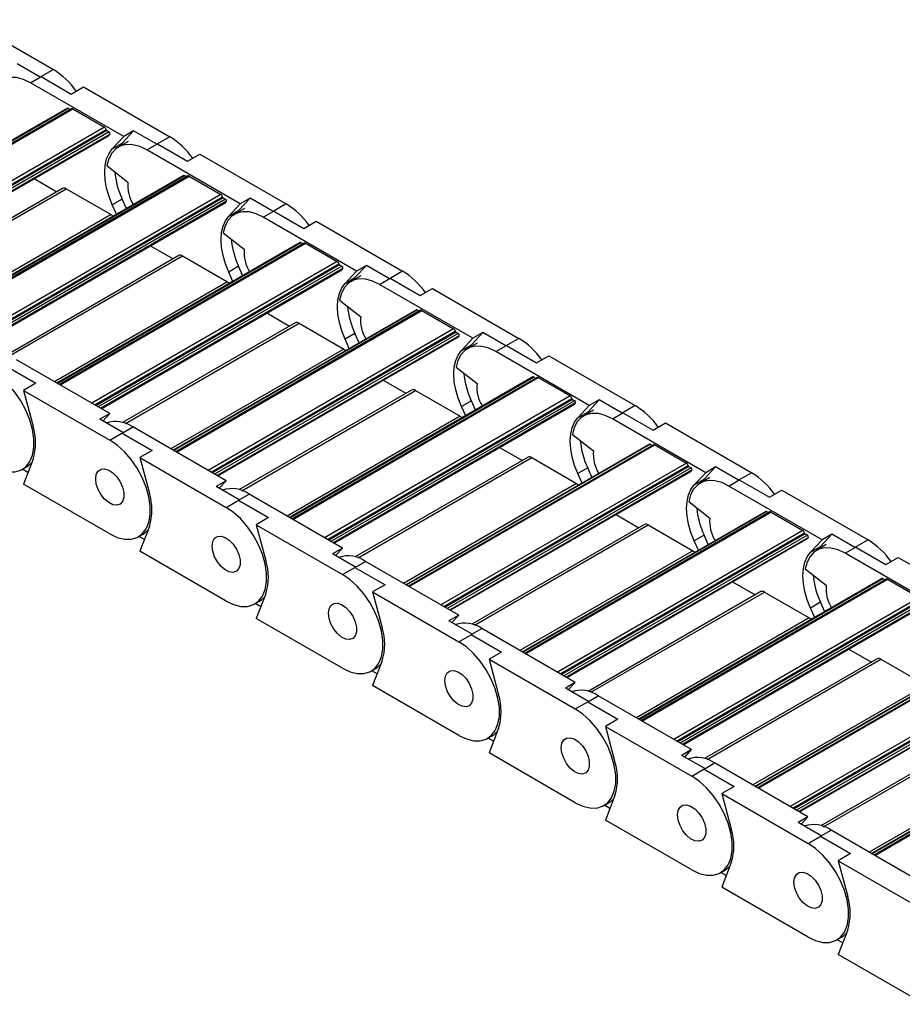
# Model space of a CAD drawing. Header units: millimetres. Extents: x 19 to 819, y 19 to 629.
# Tile 7 of 8: x 654 to 707, y 483 to 542. Entities that reach past the tile are written whole.
import ezdxf

# ---------------------------------------------------------------- set-up
doc = ezdxf.new("R2010")
doc.units = ezdxf.units.MM
doc.header["$LTSCALE"] = 3

msp = doc.modelspace()

# ---------------------------------------------------------------- linework, layer by layer
for p, q in [((650.827, 541.966), (656.018, 538.97)), ((655.233, 538.517), (653.846, 539.317)), ((656.018, 538.97), (655.233, 538.517)), ((654.639, 538.174), (655.275, 538.541)), ((655.275, 538.541), (657.085, 537.496)), ((660.253, 534.933), (654.639, 538.174)), ((657.085, 537.496), (657.827, 537.925)), ((657.827, 537.925), (663.018, 534.928)), ((656.863, 536.647), (642.224, 528.196)), ((642.25, 528.181), (656.908, 536.643)), ((657.109, 536.614), (642.376, 528.108)), ((642.42, 528.083), (657.184, 536.606)), ((656.908, 536.643), (657.034, 536.57)), ((657.184, 536.606), (659.093, 535.504)), ((659.093, 535.504), (644.329, 526.981)), ((644.502, 526.881), (659.194, 535.362)), ((659.236, 535.299), (644.577, 526.837)), ((659.236, 535.299), (659.369, 535.222)), ((660.156, 534.536), (660.847, 535.276)), ((660.847, 535.276), (660.253, 534.933)), ((662.233, 534.475), (660.847, 535.276)), ((659.369, 535.222), (644.711, 526.76)), ((659.428, 535.086), (644.858, 526.675)), ((644.89, 526.657), (659.361, 535.011)), ((659.563, 534.193), (660.253, 534.933)), ((660.508, 534.646), (659.914, 534.303)), ((663.018, 534.928), (662.233, 534.475)), ((659.563, 534.193), (660.156, 534.536)), ((660.156, 534.536), (660.021, 534.365)), ((661.639, 534.132), (662.275, 534.5)), ((667.253, 530.892), (661.639, 534.132)), ((662.275, 534.5), (664.085, 533.455)), ((664.085, 533.455), (664.828, 533.884)), ((664.828, 533.884), (670.018, 530.887)), ((659.237, 533.191), (660.501, 532.204)), ((663.864, 532.606), (649.224, 524.155)), ((649.25, 524.14), (663.909, 532.602)), ((664.11, 532.572), (649.376, 524.067)), ((649.42, 524.042), (664.185, 532.565)), ((654.859, 532.412), (656.225, 531.624)), ((663.909, 532.602), (664.035, 532.529)), ((664.185, 532.565), (666.094, 531.463)), ((656.567, 531.821), (646.178, 525.823)), ((646.347, 525.769), (656.792, 531.799)), ((656.792, 531.799), (659.486, 530.243)), ((666.094, 531.463), (651.329, 522.939)), ((651.503, 522.839), (666.195, 531.321)), ((666.236, 531.258), (651.578, 522.796)), ((666.37, 531.181), (651.711, 522.719)), ((660.156, 531.178), (659.563, 530.835)), ((660.41, 530.613), (660.156, 531.178)), ((666.236, 531.258), (666.37, 531.181)), ((667.157, 530.495), (667.847, 531.235)), ((667.847, 531.235), (667.253, 530.892)), ((669.233, 530.434), (667.847, 531.235)), ((666.428, 531.045), (651.859, 522.634)), ((651.89, 522.616), (666.361, 530.97)), ((659.816, 530.27), (659.563, 530.835)), ((666.563, 530.152), (667.253, 530.892)), ((667.509, 530.605), (666.915, 530.262)), ((670.018, 530.887), (669.233, 530.434)), ((659.486, 530.243), (649.082, 524.237)), ((666.563, 530.152), (667.157, 530.495)), ((667.157, 530.495), (667.021, 530.324)), ((668.639, 530.091), (669.276, 530.459)), ((674.253, 526.85), (668.639, 530.091)), ((669.276, 530.459), (671.086, 529.414)), ((671.086, 529.414), (671.828, 529.842)), ((671.828, 529.842), (677.019, 526.846)), ((666.237, 529.15), (667.501, 528.163)), ((670.864, 528.565), (656.224, 520.114)), ((656.251, 520.098), (670.909, 528.56)), ((671.11, 528.531), (656.377, 520.026)), ((656.421, 520), (671.185, 528.524)), ((661.86, 528.371), (663.225, 527.583)), ((670.909, 528.56), (671.035, 528.488)), ((671.185, 528.524), (673.094, 527.422)), ((663.567, 527.78), (653.178, 521.782)), ((653.347, 521.728), (663.792, 527.758)), ((663.792, 527.758), (666.486, 526.202)), ((673.094, 527.422), (658.33, 518.898)), ((658.503, 518.798), (673.195, 527.279)), ((673.236, 527.217), (658.578, 518.755)), ((673.37, 527.14), (658.712, 518.678)), ((673.428, 527.003), (658.859, 518.593)), ((667.157, 527.137), (666.563, 526.794)), ((667.411, 526.571), (667.157, 527.137)), ((673.236, 527.217), (673.37, 527.14)), ((674.157, 526.454), (674.847, 527.193)), ((674.847, 527.193), (674.253, 526.85)), ((676.234, 526.393), (674.847, 527.193)), ((658.89, 518.575), (673.362, 526.929)), ((666.817, 526.228), (666.563, 526.794)), ((673.563, 526.111), (674.253, 526.85)), ((673.563, 526.111), (674.157, 526.454)), ((674.509, 526.564), (673.915, 526.221)), ((674.157, 526.454), (674.022, 526.282)), ((675.64, 526.05), (676.276, 526.417)), ((677.019, 526.846), (676.234, 526.393)), ((676.276, 526.417), (678.086, 525.373)), ((666.486, 526.202), (656.082, 520.196)), ((681.254, 522.809), (675.64, 526.05)), ((678.086, 525.373), (678.828, 525.801)), ((678.828, 525.801), (684.019, 522.805)), ((673.237, 525.109), (674.501, 524.122)), ((677.864, 524.524), (663.225, 516.072)), ((663.251, 516.057), (677.909, 524.519)), ((678.11, 524.49), (663.377, 515.985)), ((663.421, 515.959), (678.185, 524.482)), ((668.86, 524.33), (670.226, 523.541)), ((677.909, 524.519), (678.035, 524.447)), ((678.185, 524.482), (680.095, 523.38)), ((670.568, 523.739), (660.178, 517.741)), ((660.348, 517.687), (670.793, 523.716)), ((670.793, 523.716), (673.487, 522.161)), ((680.095, 523.38), (665.33, 514.857)), ((665.504, 514.757), (680.195, 523.238)), ((680.237, 523.176), (665.578, 514.714)), ((680.37, 523.099), (665.712, 514.637)), ((680.429, 522.962), (665.86, 514.551)), ((665.891, 514.533), (680.362, 522.887)), ((674.157, 523.096), (673.563, 522.753)), ((674.411, 522.53), (674.157, 523.096)), ((680.237, 523.176), (680.37, 523.099)), ((680.564, 522.07), (681.254, 522.809)), ((681.158, 522.412), (681.848, 523.152)), ((681.848, 523.152), (681.254, 522.809)), ((683.234, 522.352), (681.848, 523.152)), ((684.019, 522.805), (683.234, 522.352)), ((673.817, 522.187), (673.563, 522.753)), ((680.564, 522.07), (681.158, 522.412)), ((681.509, 522.522), (680.915, 522.18)), ((681.158, 522.412), (681.022, 522.241)), ((682.64, 522.009), (683.277, 522.376)), ((683.277, 522.376), (685.086, 521.331)), ((673.487, 522.161), (663.082, 516.155)), ((688.254, 518.768), (682.64, 522.009)), ((685.086, 521.331), (685.829, 521.76)), ((685.829, 521.76), (691.019, 518.764)), ((653.154, 521.152), (654.964, 520.107)), ((659.404, 518.278), (653.79, 521.519)), ((680.238, 521.068), (681.502, 520.081)), ((684.865, 520.483), (670.225, 512.031)), ((670.252, 512.016), (684.91, 520.478)), ((685.111, 520.449), (670.377, 511.943)), ((670.421, 511.918), (685.186, 520.441)), ((684.91, 520.478), (685.036, 520.405)), ((685.186, 520.441), (687.095, 519.339)), ((654.964, 520.107), (654.221, 519.678)), ((675.86, 520.289), (677.226, 519.5)), ((654.221, 519.678), (659.412, 516.682)), ((654.221, 519.678), (654.793, 517.532)), ((677.568, 519.697), (667.179, 513.7)), ((667.348, 513.645), (677.793, 519.675)), ((687.095, 519.339), (672.331, 510.816)), ((677.793, 519.675), (680.487, 518.12)), ((672.504, 510.716), (687.196, 519.197)), ((687.237, 519.135), (672.579, 510.673)), ((687.371, 519.057), (672.712, 510.595)), ((687.429, 518.921), (672.86, 510.51)), ((672.891, 510.492), (687.362, 518.846)), ((681.158, 519.054), (680.564, 518.711)), ((680.818, 518.146), (680.564, 518.711)), ((681.412, 518.489), (681.158, 519.054)), ((687.237, 519.135), (687.371, 519.057)), ((687.564, 518.028), (688.254, 518.768)), ((688.158, 518.371), (688.848, 519.111)), ((688.848, 519.111), (688.254, 518.768)), ((690.234, 518.31), (688.848, 519.111)), ((691.019, 518.764), (690.234, 518.31)), ((659.404, 518.278), (658.81, 517.935)), ((658.988, 517.832), (659.404, 518.278)), ((680.487, 518.12), (670.083, 512.114)), ((687.564, 518.028), (688.158, 518.371)), ((688.51, 518.481), (687.916, 518.138)), ((688.158, 518.371), (688.022, 518.2)), ((689.64, 517.968), (690.277, 518.335)), ((690.277, 518.335), (692.087, 517.29)), ((660.197, 517.135), (658.81, 517.935)), ((660.154, 517.11), (660.791, 517.478)), ((666.404, 514.237), (660.791, 517.478)), ((695.254, 514.727), (689.64, 517.968)), ((692.087, 517.29), (692.829, 517.719)), ((692.829, 517.719), (698.02, 514.722)), ((659.412, 516.682), (660.197, 517.135)), ((660.154, 517.11), (661.964, 516.066)), ((687.238, 517.027), (688.502, 516.04)), ((691.865, 516.441), (677.226, 507.99)), ((677.252, 507.975), (691.91, 516.437)), ((692.111, 516.407), (677.378, 507.902)), ((677.422, 507.877), (692.186, 516.4)), ((691.91, 516.437), (692.036, 516.364)), ((692.186, 516.4), (694.095, 515.298)), ((661.964, 516.066), (661.221, 515.637)), ((682.861, 516.247), (684.227, 515.459)), ((654.793, 515.53), (654.221, 514.044)), ((661.221, 515.637), (666.412, 512.641)), ((661.221, 515.637), (661.794, 513.491)), ((684.568, 515.656), (674.179, 509.659)), ((674.348, 509.604), (684.793, 515.634)), ((694.095, 515.298), (679.331, 506.775)), ((679.504, 506.675), (694.196, 515.156)), ((684.793, 515.634), (687.487, 514.079)), ((654.136, 514.918), (654.412, 515.077)), ((654.491, 514.745), (654.164, 514.934)), ((694.237, 515.093), (679.579, 506.631)), ((694.371, 515.016), (679.713, 506.554)), ((694.429, 514.88), (679.86, 506.469)), ((679.892, 506.451), (694.363, 514.805)), ((688.158, 515.013), (687.564, 514.67)), ((687.818, 514.105), (687.564, 514.67)), ((688.412, 514.448), (688.158, 515.013)), ((694.237, 515.093), (694.371, 515.016)), ((694.564, 513.987), (695.254, 514.727)), ((695.158, 514.33), (695.848, 515.07)), ((695.848, 515.07), (695.254, 514.727)), ((697.235, 514.269), (695.848, 515.07)), ((698.02, 514.722), (697.235, 514.269)), ((659.412, 511.048), (654.221, 514.044)), ((666.404, 514.237), (665.81, 513.894)), ((665.989, 513.791), (666.404, 514.237)), ((687.487, 514.079), (677.083, 508.072)), ((694.564, 513.987), (695.158, 514.33)), ((695.51, 514.44), (694.916, 514.097)), ((695.158, 514.33), (695.023, 514.159)), ((696.641, 513.926), (697.277, 514.294)), ((702.255, 510.686), (696.641, 513.926)), ((697.277, 514.294), (699.087, 513.249)), ((667.197, 513.094), (665.81, 513.894)), ((667.154, 513.069), (667.791, 513.437)), ((673.405, 510.196), (667.791, 513.437)), ((699.087, 513.249), (699.829, 513.678)), ((699.829, 513.678), (705.02, 510.681)), ((666.412, 512.641), (667.197, 513.094)), ((667.154, 513.069), (668.964, 512.024)), ((694.238, 512.985), (695.502, 511.998)), ((698.866, 512.4), (684.226, 503.949)), ((684.252, 503.934), (698.911, 512.396)), ((699.111, 512.366), (684.378, 503.861)), ((684.422, 503.836), (699.186, 512.359)), ((689.861, 512.206), (691.227, 511.418)), ((698.911, 512.396), (699.036, 512.323)), ((699.186, 512.359), (701.096, 511.257)), ((668.964, 512.024), (668.222, 511.596)), ((668.222, 511.596), (673.412, 508.599)), ((668.222, 511.596), (668.794, 509.449)), ((691.569, 511.615), (681.179, 505.617)), ((681.349, 505.563), (691.794, 511.593)), ((691.794, 511.593), (694.488, 510.037)), ((661.137, 510.877), (661.412, 511.036)), ((661.794, 511.488), (661.221, 510.003)), ((701.096, 511.257), (686.331, 502.733)), ((686.505, 502.633), (701.196, 511.115)), ((701.238, 511.052), (686.579, 502.59)), ((701.371, 510.975), (686.713, 502.513)), ((695.158, 510.972), (694.564, 510.629)), ((695.412, 510.407), (695.158, 510.972)), ((701.238, 511.052), (701.371, 510.975)), ((702.159, 510.289), (702.849, 511.028)), ((702.849, 511.028), (702.255, 510.686)), ((704.235, 510.228), (702.849, 511.028)), ((661.492, 510.704), (661.164, 510.893)), ((701.43, 510.838), (686.861, 502.428)), ((686.892, 502.41), (701.363, 510.764)), ((694.818, 510.064), (694.564, 510.629)), ((701.565, 509.946), (702.255, 510.686)), ((702.51, 510.399), (701.916, 510.056)), ((705.02, 510.681), (704.235, 510.228)), ((666.412, 507.006), (661.221, 510.003)), ((673.405, 510.196), (672.811, 509.853)), ((674.197, 509.052), (672.811, 509.853)), ((672.989, 509.75), (673.405, 510.196)), ((694.488, 510.037), (684.083, 504.031)), ((701.565, 509.946), (702.159, 510.289)), ((702.159, 510.289), (702.023, 510.118)), ((703.641, 509.885), (704.278, 510.253)), ((709.255, 506.644), (703.641, 509.885)), ((704.278, 510.253), (706.087, 509.208)), ((674.155, 509.028), (674.791, 509.395)), ((680.405, 506.154), (674.791, 509.395)), ((706.087, 509.208), (706.83, 509.636)), ((706.83, 509.636), (712.02, 506.64)), ((673.412, 508.599), (674.197, 509.052)), ((674.155, 509.028), (675.965, 507.983)), ((701.239, 508.944), (702.503, 507.957)), ((705.866, 508.359), (691.226, 499.908)), ((691.253, 499.892), (705.911, 508.354)), ((706.112, 508.325), (691.378, 499.82)), ((691.422, 499.794), (706.187, 508.318)), ((696.861, 508.165), (698.227, 507.376)), ((705.911, 508.354), (706.037, 508.282)), ((706.187, 508.318), (708.096, 507.215)), ((668.794, 507.447), (668.222, 505.962)), ((675.965, 507.983), (675.222, 507.555)), ((675.222, 507.555), (680.413, 504.558)), ((675.222, 507.555), (675.794, 505.408)), ((698.569, 507.574), (688.18, 501.576)), ((688.349, 501.522), (698.794, 507.551)), ((698.794, 507.551), (701.488, 505.996)), ((668.137, 506.836), (668.413, 506.995)), ((668.492, 506.663), (668.165, 506.852)), ((708.096, 507.215), (693.332, 498.692)), ((693.505, 498.592), (708.197, 507.073)), ((708.238, 507.011), (693.58, 498.549)), ((708.372, 506.934), (693.714, 498.472)), ((702.159, 506.931), (701.565, 506.588)), ((702.413, 506.365), (702.159, 506.931)), ((708.43, 506.797), (693.861, 498.387)), ((693.892, 498.369), (708.363, 506.722)), ((701.819, 506.022), (701.565, 506.588)), ((673.412, 502.965), (668.222, 505.962)), ((680.405, 506.154), (679.811, 505.812)), ((681.198, 505.011), (679.811, 505.812)), ((679.989, 505.709), (680.405, 506.154)), ((701.488, 505.996), (691.084, 499.99)), ((681.155, 504.987), (681.792, 505.354)), ((687.405, 502.113), (681.792, 505.354)), ((680.413, 504.558), (681.198, 505.011)), ((681.155, 504.987), (682.965, 503.942)), ((682.965, 503.942), (682.222, 503.513)), ((712.866, 504.318), (698.227, 495.866)), ((698.253, 495.851), (712.911, 504.313)), ((713.112, 504.284), (698.379, 495.778)), ((698.423, 495.753), (713.187, 504.276)), ((703.862, 504.124), (705.228, 503.335)), ((675.794, 503.406), (675.222, 501.92)), ((682.222, 503.513), (687.413, 500.517)), ((682.222, 503.513), (682.795, 501.367)), ((705.569, 503.532), (695.18, 497.535)), ((695.349, 497.48), (705.794, 503.51)), ((705.794, 503.51), (708.488, 501.955)), ((675.137, 502.794), (675.413, 502.954)), ((675.492, 502.622), (675.165, 502.811)), ((715.096, 503.174), (700.332, 494.651)), ((700.505, 494.551), (715.197, 503.032)), ((715.238, 502.97), (700.58, 494.508)), ((715.372, 502.893), (700.714, 494.43)), ((715.431, 502.756), (700.861, 494.345)), ((700.893, 494.327), (715.364, 502.681)), ((687.405, 502.113), (686.812, 501.77)), ((686.99, 501.668), (687.405, 502.113)), ((680.413, 498.924), (675.222, 501.92)), ((688.198, 500.97), (686.812, 501.77)), ((708.488, 501.955), (698.084, 495.949)), ((687.413, 500.517), (688.198, 500.97)), ((688.156, 500.945), (688.792, 501.313)), ((688.156, 500.945), (689.965, 499.901)), ((694.406, 498.072), (688.792, 501.313)), ((689.965, 499.901), (689.223, 499.472)), ((719.867, 500.276), (705.227, 491.825)), ((705.253, 491.81), (719.912, 500.272)), ((720.113, 500.243), (705.379, 491.737)), ((705.423, 491.712), (720.187, 500.235)), ((682.795, 499.365), (682.222, 497.879)), ((689.223, 499.472), (694.413, 496.476)), ((689.223, 499.472), (689.795, 497.326)), ((712.57, 499.491), (702.18, 493.494)), ((702.35, 493.439), (712.795, 499.469)), ((682.138, 498.753), (682.413, 498.912)), ((682.493, 498.58), (682.166, 498.769)), ((694.406, 498.072), (693.812, 497.729)), ((693.99, 497.626), (694.406, 498.072)), ((687.413, 494.883), (682.222, 497.879)), ((695.198, 496.929), (693.812, 497.729)), ((715.489, 497.914), (705.084, 491.907)), ((694.413, 496.476), (695.198, 496.929)), ((695.156, 496.904), (695.792, 497.272)), ((695.156, 496.904), (696.966, 495.859)), ((701.406, 494.031), (695.792, 497.272)), ((696.966, 495.859), (696.223, 495.431)), ((689.795, 495.323), (689.223, 493.838)), ((696.223, 495.431), (701.414, 492.434)), ((696.223, 495.431), (696.796, 493.285)), ((689.138, 494.712), (689.414, 494.871)), ((689.493, 494.539), (689.166, 494.728)), ((694.413, 490.842), (689.223, 493.838)), ((701.406, 494.031), (700.812, 493.688)), ((700.99, 493.585), (701.406, 494.031)), ((702.199, 492.888), (700.812, 493.688)), ((702.156, 492.863), (702.793, 493.23)), ((708.407, 489.99), (702.793, 493.23)), ((701.414, 492.434), (702.199, 492.888)), ((702.156, 492.863), (703.966, 491.818)), ((703.966, 491.818), (703.224, 491.39)), ((696.138, 490.671), (696.414, 490.83)), ((696.796, 491.282), (696.223, 489.797)), ((703.224, 491.39), (708.414, 488.393)), ((703.224, 491.39), (703.796, 489.243)), ((696.493, 490.498), (696.166, 490.687)), ((701.414, 486.8), (696.223, 489.797)), ((703.139, 486.629), (703.414, 486.789)), ((703.796, 487.241), (703.224, 485.756)), ((703.494, 486.457), (703.167, 486.646)), ((708.414, 482.759), (703.224, 485.756))]:
    msp.add_line(p, q)
at = {"flags": 128}
for points in [[(654.639, 538.174), (654.215, 538.375), (653.804, 538.485), (653.419, 538.5), (653.071, 538.42), (652.77, 538.246), (652.526, 537.985), (652.346, 537.643), (652.236, 537.233)], [(659.563, 530.835), (659.366, 531.333), (659.221, 531.831), (659.134, 532.316), (659.104, 532.779), (659.134, 533.207), (659.221, 533.591), (659.366, 533.923), (659.563, 534.193)], [(661.639, 534.132), (661.215, 534.334), (660.805, 534.444), (660.419, 534.459), (660.071, 534.379), (659.77, 534.205), (659.526, 533.944), (659.347, 533.602), (659.237, 533.191)], [(659.486, 530.243), (659.548, 530.201), (659.605, 530.148)], [(666.563, 526.794), (666.366, 527.292), (666.222, 527.79), (666.134, 528.275), (666.104, 528.738), (666.134, 529.166), (666.222, 529.55), (666.366, 529.881), (666.563, 530.152)], [(668.639, 530.091), (668.216, 530.293), (667.805, 530.403), (667.42, 530.418), (667.071, 530.337), (666.771, 530.164), (666.527, 529.902), (666.347, 529.561), (666.237, 529.15)], [(675.64, 526.05), (675.216, 526.252), (674.805, 526.362), (674.42, 526.377), (674.072, 526.296), (673.771, 526.123), (673.527, 525.861), (673.347, 525.52), (673.237, 525.109)], [(666.486, 526.202), (666.548, 526.159), (666.606, 526.107)], [(673.563, 522.753), (673.366, 523.251), (673.222, 523.748), (673.134, 524.234), (673.105, 524.696), (673.134, 525.125), (673.222, 525.509), (673.366, 525.84), (673.563, 526.111)], [(682.64, 522.009), (682.217, 522.211), (681.806, 522.321), (681.42, 522.336), (681.072, 522.255), (680.771, 522.081), (680.527, 521.82), (680.348, 521.479), (680.238, 521.068)], [(673.487, 522.161), (673.549, 522.118), (673.606, 522.065)], [(680.564, 518.711), (680.367, 519.21), (680.222, 519.707), (680.135, 520.193), (680.105, 520.655), (680.135, 521.083), (680.222, 521.468), (680.367, 521.799), (680.564, 522.07)], [(652.411, 515.089), (652.86, 514.878), (653.293, 514.77), (653.696, 514.769), (654.055, 514.875), (654.358, 515.084), (654.595, 515.39), (654.758, 515.78), (654.84, 516.244), (654.84, 516.764), (654.758, 517.322), (654.595, 517.901), (654.358, 518.48), (654.055, 519.039), (653.696, 519.56), (653.293, 520.024), (652.86, 520.416), (652.411, 520.723)], [(680.487, 518.12), (680.549, 518.077), (680.606, 518.024)], [(689.64, 517.968), (689.217, 518.169), (688.806, 518.279), (688.421, 518.294), (688.072, 518.214), (687.772, 518.04), (687.528, 517.779), (687.348, 517.437), (687.238, 517.027)], [(687.564, 514.67), (687.367, 515.168), (687.223, 515.666), (687.135, 516.152), (687.106, 516.614), (687.135, 517.042), (687.223, 517.426), (687.367, 517.758), (687.564, 518.028)], [(659.412, 511.048), (659.86, 510.837), (660.293, 510.729), (660.696, 510.728), (661.055, 510.834), (661.358, 511.043), (661.595, 511.348), (661.758, 511.739), (661.841, 512.202), (661.841, 512.722), (661.758, 513.281), (661.595, 513.86), (661.358, 514.438), (661.055, 514.998), (660.696, 515.518), (660.293, 515.983), (659.86, 516.375), (659.412, 516.682)], [(654.412, 515.077), (654.522, 515.149), (654.717, 515.33)], [(658.563, 514.355), (658.601, 514.622), (658.711, 514.821), (658.883, 514.936), (659.102, 514.956), (659.348, 514.878), (659.6, 514.711), (659.836, 514.468), (660.034, 514.172), (660.176, 513.848), (660.251, 513.526), (660.251, 513.234), (660.176, 512.998), (660.034, 512.839), (659.836, 512.771), (659.6, 512.8), (659.348, 512.924), (659.102, 513.132), (658.883, 513.404), (658.711, 513.717), (658.601, 514.044), (658.563, 514.355)], [(658.563, 514.355), (658.601, 514.622), (658.711, 514.821), (658.883, 514.936), (659.102, 514.956), (659.348, 514.878), (659.6, 514.711), (659.836, 514.468), (660.034, 514.172), (660.176, 513.848), (660.251, 513.526), (660.251, 513.234), (660.176, 512.998), (660.034, 512.839), (659.836, 512.771), (659.6, 512.8), (659.348, 512.924), (659.102, 513.132), (658.883, 513.404), (658.711, 513.717), (658.601, 514.044), (658.563, 514.355)], [(687.487, 514.079), (687.549, 514.036), (687.607, 513.983)], [(694.564, 510.629), (694.367, 511.127), (694.223, 511.625), (694.135, 512.11), (694.106, 512.573), (694.135, 513.001), (694.223, 513.385), (694.367, 513.716), (694.564, 513.987)], [(696.641, 513.926), (696.217, 514.128), (695.806, 514.238), (695.421, 514.253), (695.073, 514.173), (694.772, 513.999), (694.528, 513.737), (694.348, 513.396), (694.238, 512.985)], [(666.412, 507.006), (666.86, 506.796), (667.293, 506.688), (667.696, 506.687), (668.056, 506.793), (668.359, 507.002), (668.596, 507.307), (668.758, 507.698), (668.841, 508.161), (668.841, 508.681), (668.758, 509.24), (668.596, 509.818), (668.359, 510.397), (668.056, 510.957), (667.696, 511.477), (667.293, 511.942), (666.86, 512.334), (666.412, 512.641)], [(661.412, 511.036), (661.522, 511.108), (661.717, 511.289)], [(665.563, 510.313), (665.601, 510.58), (665.711, 510.78), (665.883, 510.895), (666.102, 510.915), (666.349, 510.837), (666.601, 510.67), (666.836, 510.427), (667.034, 510.131), (667.177, 509.807), (667.251, 509.485), (667.251, 509.193), (667.177, 508.957), (667.034, 508.798), (666.836, 508.73), (666.601, 508.759), (666.349, 508.883), (666.102, 509.09), (665.883, 509.363), (665.711, 509.676), (665.601, 510.003), (665.563, 510.313)], [(665.563, 510.313), (665.601, 510.58), (665.711, 510.78), (665.883, 510.895), (666.102, 510.915), (666.349, 510.837), (666.601, 510.67), (666.836, 510.427), (667.034, 510.131), (667.177, 509.807), (667.251, 509.485), (667.251, 509.193), (667.177, 508.957), (667.034, 508.798), (666.836, 508.73), (666.601, 508.759), (666.349, 508.883), (666.102, 509.09), (665.883, 509.363), (665.711, 509.676), (665.601, 510.003), (665.563, 510.313)], [(694.488, 510.037), (694.55, 509.994), (694.607, 509.942)], [(701.565, 506.588), (701.368, 507.086), (701.224, 507.583), (701.136, 508.069), (701.106, 508.531), (701.136, 508.96), (701.224, 509.344), (701.368, 509.675), (701.565, 509.946)], [(703.641, 509.885), (703.218, 510.087), (702.807, 510.197), (702.421, 510.212), (702.073, 510.131), (701.772, 509.958), (701.529, 509.696), (701.349, 509.355), (701.239, 508.944)], [(673.412, 502.965), (673.861, 502.754), (674.294, 502.647), (674.697, 502.646), (675.056, 502.752), (675.359, 502.961), (675.596, 503.266), (675.759, 503.657), (675.841, 504.12), (675.841, 504.64), (675.759, 505.199), (675.596, 505.777), (675.359, 506.356), (675.056, 506.915), (674.697, 507.436), (674.294, 507.9), (673.861, 508.293), (673.412, 508.599)], [(668.413, 506.995), (668.523, 507.067), (668.717, 507.248)], [(672.564, 506.272), (672.602, 506.539), (672.711, 506.739), (672.883, 506.854), (673.102, 506.873), (673.349, 506.796), (673.601, 506.629), (673.837, 506.386), (674.034, 506.09), (674.177, 505.766), (674.251, 505.444), (674.251, 505.152), (674.177, 504.916), (674.034, 504.757), (673.837, 504.689), (673.601, 504.718), (673.349, 504.842), (673.102, 505.049), (672.883, 505.322), (672.711, 505.635), (672.602, 505.961), (672.564, 506.272)], [(672.564, 506.272), (672.602, 506.539), (672.711, 506.739), (672.883, 506.854), (673.102, 506.873), (673.349, 506.796), (673.601, 506.629), (673.837, 506.386), (674.034, 506.09), (674.177, 505.766), (674.251, 505.444), (674.251, 505.152), (674.177, 504.916), (674.034, 504.757), (673.837, 504.689), (673.601, 504.718), (673.349, 504.842), (673.102, 505.049), (672.883, 505.322), (672.711, 505.635), (672.602, 505.961), (672.564, 506.272)], [(701.488, 505.996), (701.55, 505.953), (701.607, 505.9)], [(680.413, 498.924), (680.861, 498.713), (681.294, 498.605), (681.697, 498.605), (682.056, 498.71), (682.36, 498.919), (682.597, 499.225), (682.759, 499.616), (682.842, 500.079), (682.842, 500.599), (682.759, 501.157), (682.597, 501.736), (682.36, 502.315), (682.056, 502.874), (681.697, 503.395), (681.294, 503.859), (680.861, 504.251), (680.413, 504.558)], [(675.413, 502.954), (675.523, 503.026), (675.718, 503.207)], [(679.564, 502.231), (679.602, 502.498), (679.712, 502.698), (679.884, 502.812), (680.103, 502.832), (680.349, 502.755), (680.602, 502.587), (680.837, 502.345), (681.035, 502.048), (681.177, 501.725), (681.252, 501.403), (681.252, 501.111), (681.177, 500.875), (681.035, 500.715), (680.837, 500.648), (680.602, 500.677), (680.349, 500.801), (680.103, 501.008), (679.884, 501.28), (679.712, 501.594), (679.602, 501.92), (679.564, 502.231)], [(679.564, 502.231), (679.602, 502.498), (679.712, 502.698), (679.884, 502.812), (680.103, 502.832), (680.349, 502.755), (680.602, 502.587), (680.837, 502.345), (681.035, 502.048), (681.177, 501.725), (681.252, 501.403), (681.252, 501.111), (681.177, 500.875), (681.035, 500.715), (680.837, 500.648), (680.602, 500.677), (680.349, 500.801), (680.103, 501.008), (679.884, 501.28), (679.712, 501.594), (679.602, 501.92), (679.564, 502.231)], [(687.413, 494.883), (687.861, 494.672), (688.294, 494.564), (688.697, 494.563), (689.057, 494.669), (689.36, 494.878), (689.597, 495.183), (689.759, 495.574), (689.842, 496.038), (689.842, 496.557), (689.759, 497.116), (689.597, 497.695), (689.36, 498.274), (689.057, 498.833), (688.697, 499.354), (688.294, 499.818), (687.861, 500.21), (687.413, 500.517)], [(682.413, 498.912), (682.523, 498.984), (682.718, 499.166)], [(686.565, 498.19), (686.602, 498.457), (686.712, 498.656), (686.884, 498.771), (687.103, 498.791), (687.35, 498.714), (687.602, 498.546), (687.837, 498.303), (688.035, 498.007), (688.178, 497.684), (688.252, 497.361), (688.252, 497.069), (688.178, 496.833), (688.035, 496.674), (687.837, 496.606), (687.602, 496.636), (687.35, 496.759), (687.103, 496.967), (686.884, 497.239), (686.712, 497.553), (686.602, 497.879), (686.565, 498.19)], [(686.565, 498.19), (686.602, 498.457), (686.712, 498.656), (686.884, 498.771), (687.103, 498.791), (687.35, 498.714), (687.602, 498.546), (687.837, 498.303), (688.035, 498.007), (688.178, 497.684), (688.252, 497.361), (688.252, 497.069), (688.178, 496.833), (688.035, 496.674), (687.837, 496.606), (687.602, 496.636), (687.35, 496.759), (687.103, 496.967), (686.884, 497.239), (686.712, 497.553), (686.602, 497.879), (686.565, 498.19)], [(694.413, 490.842), (694.862, 490.631), (695.295, 490.523), (695.698, 490.522), (696.057, 490.628), (696.36, 490.837), (696.597, 491.142), (696.76, 491.533), (696.843, 491.996), (696.843, 492.516), (696.76, 493.075), (696.597, 493.654), (696.36, 494.232), (696.057, 494.792), (695.698, 495.312), (695.295, 495.777), (694.862, 496.169), (694.413, 496.476)], [(689.414, 494.871), (689.524, 494.943), (689.719, 495.124)], [(693.565, 494.148), (693.603, 494.415), (693.712, 494.615), (693.884, 494.73), (694.103, 494.75), (694.35, 494.672), (694.602, 494.505), (694.838, 494.262), (695.035, 493.966), (695.178, 493.642), (695.253, 493.32), (695.253, 493.028), (695.178, 492.792), (695.035, 492.633), (694.838, 492.565), (694.602, 492.594), (694.35, 492.718), (694.103, 492.925), (693.884, 493.198), (693.712, 493.511), (693.603, 493.838), (693.565, 494.148)], [(693.565, 494.148), (693.603, 494.415), (693.712, 494.615), (693.884, 494.73), (694.103, 494.75), (694.35, 494.672), (694.602, 494.505), (694.838, 494.262), (695.035, 493.966), (695.178, 493.642), (695.253, 493.32), (695.253, 493.028), (695.178, 492.792), (695.035, 492.633), (694.838, 492.565), (694.602, 492.594), (694.35, 492.718), (694.103, 492.925), (693.884, 493.198), (693.712, 493.511), (693.603, 493.838), (693.565, 494.148)], [(701.414, 486.8), (701.862, 486.589), (702.295, 486.482), (702.698, 486.481), (703.057, 486.587), (703.361, 486.796), (703.598, 487.101), (703.76, 487.492), (703.843, 487.955), (703.843, 488.475), (703.76, 489.034), (703.598, 489.612), (703.361, 490.191), (703.057, 490.75), (702.698, 491.271), (702.295, 491.735), (701.862, 492.128), (701.414, 492.434)], [(696.414, 490.83), (696.524, 490.902), (696.719, 491.083)], [(700.565, 490.107), (700.603, 490.374), (700.713, 490.574), (700.885, 490.689), (701.104, 490.708), (701.35, 490.631), (701.603, 490.464), (701.838, 490.221), (702.036, 489.925), (702.178, 489.601), (702.253, 489.279), (702.253, 488.987), (702.178, 488.751), (702.036, 488.592), (701.838, 488.524), (701.603, 488.553), (701.35, 488.677), (701.104, 488.884), (700.885, 489.157), (700.713, 489.47), (700.603, 489.797), (700.565, 490.107)], [(700.565, 490.107), (700.603, 490.374), (700.713, 490.574), (700.885, 490.689), (701.104, 490.708), (701.35, 490.631), (701.603, 490.464), (701.838, 490.221), (702.036, 489.925), (702.178, 489.601), (702.253, 489.279), (702.253, 488.987), (702.178, 488.751), (702.036, 488.592), (701.838, 488.524), (701.603, 488.553), (701.35, 488.677), (701.104, 488.884), (700.885, 489.157), (700.713, 489.47), (700.603, 489.797), (700.565, 490.107)], [(703.414, 486.789), (703.524, 486.861), (703.719, 487.042)]]:
    msp.add_lwpolyline(points, dxfattribs=at)
for centre, radius, start, end in [((653.531, 534.928), 4.745, 35.40882, 58.39982), ((656.882, 536.608), 0.0435, 52.99098, 115.69856), ((657.141, 536.547), 0.0737, 53.57906, 115.11048), ((658.966, 535.307), 0.235, 13.5615, 57.08689), ((659.287, 535.378), 0.094, 190.06348, 237.07143), ((659.276, 535.154), 0.167, 300.7196, 335.6865), ((659.307, 535.115), 0.124, 346.40708, 59.8967), ((660.531, 530.887), 4.745, 35.40882, 58.39982), ((664.713, 533.296), 5.025, 185.42247, 204.9296), ((663.883, 532.567), 0.0435, 52.99098, 115.69856), ((664.141, 532.506), 0.0737, 53.57906, 115.11048), ((656.66, 531.615), 0.226, 54.38242, 114.30712), ((662.68, 532), 2.189, 174.64923, 211.7582), ((665.966, 531.266), 0.235, 13.5615, 57.08689), ((666.287, 531.337), 0.094, 190.06348, 237.07143), ((666.307, 531.074), 0.124, 346.40708, 59.8967), ((666.276, 531.113), 0.167, 300.7196, 335.6865), ((667.532, 526.846), 4.745, 35.40882, 58.39982), ((671.714, 529.255), 5.025, 185.42247, 204.9296), ((669.68, 527.959), 2.189, 174.64923, 211.7582), ((670.883, 528.526), 0.0435, 52.99098, 115.69856), ((671.141, 528.464), 0.0737, 53.57906, 115.11048), ((663.66, 527.574), 0.226, 54.38242, 114.30712), ((672.967, 527.224), 0.235, 13.5615, 57.08689), ((673.287, 527.296), 0.094, 190.06348, 237.07143), ((673.276, 527.072), 0.167, 300.7196, 335.6865), ((673.308, 527.033), 0.124, 346.40708, 59.8967), ((674.532, 522.804), 4.745, 35.40882, 58.39982), ((678.714, 525.214), 5.025, 185.42247, 204.9296), ((676.681, 523.918), 2.189, 174.64923, 211.7582), ((677.883, 524.485), 0.0435, 52.99098, 115.69856), ((678.142, 524.423), 0.0737, 53.57906, 115.11048), ((670.661, 523.532), 0.226, 54.38242, 114.30712), ((679.967, 523.183), 0.235, 13.5615, 57.08689), ((680.288, 523.255), 0.094, 190.06348, 237.07143), ((680.277, 523.031), 0.167, 300.7196, 335.6865), ((680.308, 522.991), 0.124, 346.40708, 59.8967), ((681.533, 518.763), 4.745, 35.40882, 58.39982), ((685.714, 521.172), 5.025, 185.42247, 204.9296), ((684.884, 520.443), 0.0435, 52.99098, 115.69856), ((685.142, 520.382), 0.0737, 53.57906, 115.11048), ((683.681, 519.877), 2.189, 174.64923, 211.7582), ((677.661, 519.491), 0.226, 54.38242, 114.30712), ((686.967, 519.142), 0.235, 13.5615, 57.08689), ((687.288, 519.213), 0.094, 190.06348, 237.07143), ((687.277, 518.99), 0.167, 300.7196, 335.6865), ((687.309, 518.95), 0.124, 346.40708, 59.8967), ((688.533, 514.722), 4.745, 35.40882, 58.39982), ((651.617, 516.531), 3.331, 342.50572, 17.49428), ((659.767, 516.066), 1.744, 54.07185, 109.15823), ((692.715, 517.131), 5.025, 185.42247, 204.9296), ((691.884, 516.402), 0.0435, 52.99098, 115.69856), ((692.142, 516.341), 0.0737, 53.57906, 115.11048), ((690.681, 515.835), 2.189, 174.64923, 211.7582), ((684.661, 515.45), 0.226, 54.38242, 114.30712), ((693.968, 515.101), 0.235, 13.5615, 57.08689), ((694.288, 515.172), 0.094, 190.06348, 237.07143), ((694.277, 514.948), 0.167, 300.7196, 335.6865), ((694.309, 514.909), 0.124, 346.40708, 59.8967), ((695.533, 510.681), 4.745, 35.40882, 58.39982), ((658.617, 512.49), 3.331, 342.50572, 17.49428), ((666.768, 512.025), 1.744, 54.07185, 109.15823), ((699.715, 513.09), 5.025, 185.42247, 204.9296), ((698.884, 512.361), 0.0435, 52.99098, 115.69856), ((699.143, 512.3), 0.0737, 53.57906, 115.11048), ((691.662, 511.409), 0.226, 54.38242, 114.30712), ((697.682, 511.794), 2.189, 174.64923, 211.7582), ((700.968, 511.06), 0.235, 13.5615, 57.08689), ((701.289, 511.131), 0.094, 190.06348, 237.07143), ((701.309, 510.868), 0.124, 346.40708, 59.8967), ((701.278, 510.907), 0.167, 300.7196, 335.6865), ((702.534, 506.64), 4.745, 35.40882, 58.39982), ((665.618, 508.448), 3.331, 342.50572, 17.49428), ((673.768, 507.983), 1.744, 54.07185, 109.15823), ((706.715, 509.049), 5.025, 185.42247, 204.9296), ((705.885, 508.32), 0.0435, 52.99098, 115.69856), ((706.143, 508.258), 0.0737, 53.57906, 115.11048), ((698.662, 507.367), 0.226, 54.38242, 114.30712), ((704.682, 507.753), 2.189, 174.64923, 211.7582), ((680.769, 503.942), 1.744, 54.07185, 109.15823), ((672.618, 504.407), 3.331, 342.50572, 17.49428), ((705.663, 503.326), 0.226, 54.38242, 114.30712), ((687.769, 499.901), 1.744, 54.07185, 109.15823), ((679.618, 500.366), 3.331, 342.50572, 17.49428), ((694.769, 495.86), 1.744, 54.07185, 109.15823), ((686.619, 496.325), 3.331, 342.50572, 17.49428), ((693.619, 492.283), 3.331, 342.50572, 17.49428), ((701.77, 491.819), 1.744, 54.07185, 109.15823), ((700.619, 488.242), 3.331, 342.50572, 17.49428)]:
    msp.add_arc(centre, radius, start, end)

doc.saveas('drawing.dxf')
